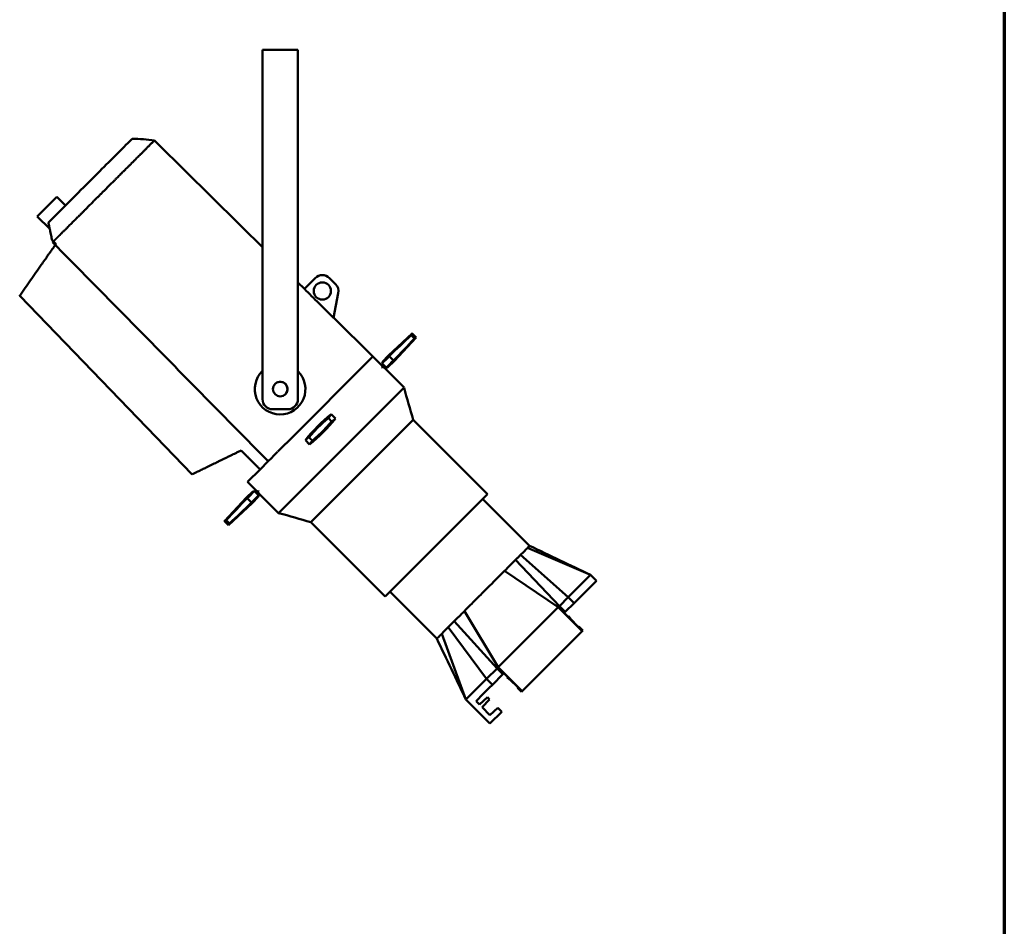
# Model space of a CAD drawing. Header units: millimetres. Extents: x 20 to 2980, y 20 to 2980.
# Tile 9 of 13: x 2008 to 2980, y 915 to 1810. Entities that reach past the tile are written whole.
import ezdxf

# ---------------------------------------------------------------- set-up
doc = ezdxf.new("R2010")
doc.units = ezdxf.units.MM
doc.layers.add('Border (ISO)', color=7, linetype='Continuous', lineweight=70)
doc.layers.add('Visible (ISO)', color=7, linetype='Continuous', lineweight=50)

# ---------------------------------------------------------------- blocks, each defined once
blk = doc.blocks.new('Borders Chauvet')
at = {"layer": 'Border (ISO)'}
blk.add_line((2980, 2980), (2980, 20), dxfattribs=at)

msp = doc.modelspace()

# ---------------------------------------------------------------- linework, layer by layer
at = {"layer": 'Visible (ISO)'}
for p, q in [((2247.75, 1780.34), (2282.75, 1780.34)), ((2247.75, 1750.34), (2247.75, 1780.34)), ((2282.75, 1750.34), (2282.75, 1780.34)), ((2247.75, 1750.34), (2247.75, 1435.34)), ((2282.75, 1750.34), (2282.75, 1435.34)), ((2025.28, 1615.81), (2044.64, 1635.18)), ((2053.28, 1626.54), (2044.64, 1635.18)), ((2037.71, 1603.38), (2025.28, 1615.81)), ((2040.11, 1592.24), (2041.35, 1591.01)), ((2041.35, 1591.01), (2040.56, 1590.22)), ((2040.56, 1590.22), (2043.17, 1587.61)), ((2289.19, 1544.25), (2282.75, 1550.63)), ((2299.79, 1554.85), (2289.09, 1544.15)), ((2313.93, 1554.85), (2319.83, 1548.96)), ((2008.08, 1537.51), (2178.32, 1361.14)), ((2322.57, 1539.94), (2317.78, 1515.75)), ((2356.71, 1477.42), (2317.81, 1515.92)), ((2395.44, 1500.2), (2372.1, 1478.44)), ((2395.44, 1500.2), (2399.59, 1496.2)), ((2399.59, 1496.2), (2377.76, 1472.79)), ((2356.71, 1477.43), (2271.03, 1391.74)), ((2356.71, 1477.43), (2366.48, 1467.66)), ((2366.2, 1472.12), (2372.1, 1478.44)), ((2372.1, 1478.44), (2372.8, 1477.74)), ((2377.05, 1473.5), (2372.81, 1477.74)), ((2365.68, 1466.86), (2367.62, 1468.8)), ((2366.25, 1466.3), (2368.17, 1468.22)), ((2371.34, 1466.8), (2377.76, 1472.79)), ((2377.05, 1473.5), (2377.76, 1472.79)), ((2366.25, 1466.3), (2365.68, 1466.86)), ((2367.05, 1467.1), (2387.44, 1446.7)), ((2263.7, 1322.95), (2387.44, 1446.7)), ((2257.75, 1425.34), (2272.75, 1425.34)), ((2315.5, 1420.42), (2319.67, 1416.11)), ((2295.4, 1313.88), (2396.52, 1414.99)), ((2396.52, 1414.99), (2469.85, 1341.66)), ((2270.86, 1391.57), (2262.87, 1383.59)), ((2294.21, 1390.66), (2290.04, 1394.98)), ((2262.7, 1383.41), (2259.09, 1379.8)), ((2253.34, 1374.05), (2245.34, 1366.05)), ((2256.49, 1377.2), (2253.34, 1374.05)), ((2259.08, 1379.79), (2256.49, 1377.21)), ((2256.49, 1377.2), (2256.49, 1377.21)), ((2245.34, 1366.05), (2232.97, 1353.68)), ((2232.97, 1353.68), (2242.74, 1343.92)), ((2238.28, 1344.2), (2231.95, 1338.3)), ((2241.6, 1342.78), (2243.53, 1344.71)), ((2242.17, 1342.22), (2244.1, 1344.15)), ((2243.3, 1343.35), (2263.7, 1322.95)), ((2243.53, 1344.71), (2244.1, 1344.15)), ((2469.85, 1341.66), (2368.74, 1240.55)), ((2210.19, 1314.96), (2231.95, 1338.3)), ((2214.2, 1310.81), (2237.61, 1332.64)), ((2232.66, 1337.58), (2231.95, 1338.3)), ((2232.66, 1337.59), (2236.91, 1333.34)), ((2237.61, 1332.64), (2236.91, 1333.34)), ((2243.6, 1339.06), (2237.61, 1332.64)), ((2511.39, 1290.58), (2465.08, 1336.89)), ((2210.19, 1314.96), (2214.2, 1310.81)), ((2295.4, 1313.88), (2368.74, 1240.55)), ((2571.59, 1261.84), (2509.46, 1288.64)), ((2540.81, 1231.06), (2497.39, 1276.58)), ((2549.52, 1239.76), (2502.39, 1281.58)), ((2539.7, 1229.95), (2486.7, 1265.88)), ((2549.52, 1239.76), (2571.59, 1261.84)), ((2555.25, 1234.03), (2577.33, 1256.11)), ((2577.33, 1256.11), (2571.59, 1261.84)), ((2419.82, 1199), (2373.51, 1245.32)), ((2549.52, 1239.76), (2540.81, 1231.06)), ((2555.25, 1234.03), (2549.52, 1239.76)), ((2480.45, 1170.7), (2447.01, 1226.2)), ((2480.45, 1170.7), (2539.7, 1229.95)), ((2539.7, 1229.95), (2540.73, 1230.98)), ((2563.4, 1206.24), (2539.7, 1229.95)), ((2546.54, 1225.32), (2540.81, 1231.06)), ((2555.25, 1234.03), (2546.54, 1225.32)), ((2479.34, 1169.59), (2436.93, 1216.12)), ((2549.24, 1220.93), (2545.69, 1224.47)), ((2549.23, 1220.94), (2549.76, 1221.11)), ((2549.76, 1221.11), (2549.24, 1220.93)), ((2549.75, 1221.11), (2549.76, 1221.11)), ((2551.88, 1218.99), (2549.76, 1221.11)), ((2549.76, 1221.11), (2549.76, 1221.11)), ((2551.7, 1218.46), (2551.88, 1218.99)), ((2559.48, 1210.68), (2551.7, 1218.46)), ((2551.88, 1218.99), (2551.88, 1218.99)), ((2468.92, 1159.17), (2430.93, 1210.12)), ((2563.4, 1206.24), (2504.15, 1147)), ((2560.01, 1210.86), (2559.48, 1210.68)), ((2564.01, 1206.86), (2560.01, 1210.86)), ((2563.4, 1206.24), (2564.01, 1206.86)), ((2448.56, 1138.8), (2424.65, 1203.84)), ((2479.34, 1169.59), (2468.92, 1159.17)), ((2479.34, 1169.59), (2480.45, 1170.7)), ((2485.07, 1163.85), (2479.34, 1169.59)), ((2504.15, 1147), (2480.45, 1170.7)), ((2448.56, 1138.8), (2468.28, 1158.53)), ((2474.66, 1153.44), (2468.92, 1159.17)), ((2474.66, 1153.44), (2485.07, 1163.85)), ((2485.07, 1163.85), (2485.93, 1164.7)), ((2485.93, 1164.7), (2489.47, 1161.16)), ((2489.29, 1160.64), (2489.46, 1161.17)), ((2489.47, 1161.16), (2489.29, 1160.64)), ((2489.29, 1160.64), (2489.29, 1160.64)), ((2489.29, 1160.64), (2491.41, 1158.52)), ((2489.29, 1160.64), (2489.29, 1160.64)), ((2491.41, 1158.52), (2491.94, 1158.69)), ((2491.94, 1158.69), (2499.71, 1150.92)), ((2499.71, 1150.92), (2499.54, 1150.39)), ((2499.54, 1150.39), (2503.54, 1146.38)), ((2504.15, 1147), (2503.54, 1146.38)), ((2472.26, 1115.1), (2448.56, 1138.8)), ((2462.07, 1133.78), (2458.53, 1137.31)), ((2469.69, 1141.01), (2462.07, 1133.78)), ((2464.54, 1131.3), (2471.77, 1138.92)), ((2471.77, 1138.92), (2469.69, 1141.01)), ((2472.32, 1123.52), (2464.54, 1131.3)), ((2479.94, 1130.75), (2472.32, 1123.52)), ((2483.93, 1126.77), (2479.94, 1130.75)), ((2483.93, 1126.77), (2472.26, 1115.1))]:
    msp.add_line(p, q, dxfattribs=at)
for centre, radius in [((2306.86, 1542.13), 8.5), ((2265.25, 1445.34), 7.25)]:
    msp.add_circle(centre, radius, dxfattribs=at)
for centre, radius, start, end in [((2306.86, 1547.78), 10, 45, 135), ((2312.76, 1541.89), 10, 348.80108, 45), ((2265.14, 1445.25), 25, 134.08381, 45.22778), ((2265.14, 1445.25), 7.25, 310.4473, 129.34251), ((2257.75, 1435.34), 10, 180, 270), ((2272.75, 1435.34), 10, 270, 0), ((2416.93, 1293.47), 162.5, 128.62159, 141.34068), ((2192.78, 1517.62), 162.5, 308.62159, 321.34068)]:
    msp.add_arc(centre, radius, start, end, dxfattribs=at)
for centre, major_axis, ratio, start_param, end_param in [((2401.56, 1279.07), (-788.06, -783.81), 0.145831, 4.57731, 4.604474), ((2149.52, 1475.34), (-794.57, -790.28), 0.145831, 1.714081, 1.741212), ((2514.22, 1391.47), (577.28, 581.58), 0.196862, 1.61767, 1.629821), ((2307.95, 1183.73), (603.71, 608.19), 0.196862, 1.26944, 1.269441), ((2310.64, 1636.2), (580.86, 585.18), 0.196862, 4.616734, 4.628978), ((2527.75, 1851.57), (-829.95, -825.47), 0.145831, 1.246069, 1.24607), ((2445.09, 1320.64), (120.92, 116.73), 0.972515, 1.713686, 1.740735), ((2387.52, 1265.08), (126.31, 121.93), 0.972515, 1.245674, 1.245676), ((2220.7, 1544.57), (119.93, 115.77), 0.972515, 4.576834, 4.604079), ((2171.25, 1496.84), (123.31, 119), 0.984634, 5.013015, 5.013017), ((2389.01, 1266.51), (-119.93, -115.77), 0.972515, 4.576916, 4.604079), ((2438.47, 1314.25), (-123.31, -119), 0.984634, 5.013015, 5.013017), ((2164.62, 1490.44), (-120.92, -116.73), 0.972515, 1.713686, 1.740817), ((2222.19, 1546.01), (-126.31, -121.93), 0.972515, 1.245674, 1.245676), ((2299.07, 1174.88), (-580.86, -585.18), 0.196862, 4.616853, 4.628978), ((2460.19, 1335.75), (794.57, 790.28), 0.145831, 1.714081, 1.741129), ((2208.15, 1532.02), (788.06, 783.81), 0.145831, 4.577228, 4.604474), ((2081.96, 959.51), (829.95, 825.47), 0.145831, 1.246069, 1.24607), ((2095.49, 1419.61), (-577.28, -581.58), 0.196862, 1.61767, 1.629941), ((2301.76, 1627.35), (-603.71, -608.19), 0.196862, 1.26944, 1.269441)]:
    msp.add_ellipse(centre, major_axis=major_axis, ratio=ratio, start_param=start_param, end_param=end_param, dxfattribs=at)
for points, knots in [([(2119.2, 1692.46), (2119.2, 1692.46), (2118.96, 1692.22), (2117.85, 1691.11), (2116.42, 1689.68), (2110.07, 1683.33), (2105.98, 1679.24), (2094.51, 1667.77), (2088.72, 1661.98), (2077.15, 1650.41), (2070.57, 1643.83), (2057.14, 1630.4), (2052.18, 1625.44), (2045.4, 1618.66), (2043.47, 1616.73), (2039.98, 1613.24), (2037.52, 1610.78), (2036.37, 1609.63)], [-8.073322, -8.073322, -8.073322, -8.073322, -6.742791, -6.742791, -4.927828, -4.927828, -3.678086, -3.678086, -2.679806, -2.679806, -1.809678, -1.809678, -1.096257, -1.096257, -0.64398, -0.64398, -0.000634, -0.000634, -0.000634, -0.000634]), ([(2141.12, 1690.81), (2141.12, 1690.81), (2141.11, 1690.8), (2141.11, 1690.79), (2141.09, 1690.78), (2141.07, 1690.76), (2141.04, 1690.73), (2141.03, 1690.72), (2141.02, 1690.71), (2141.02, 1690.71), (2140.98, 1690.67), (2140.93, 1690.62), (2140.87, 1690.57), (2140.82, 1690.51), (2140.75, 1690.44), (2140.67, 1690.36), (2140.65, 1690.35), (2140.64, 1690.33), (2140.63, 1690.32), (2140.5, 1690.19), (2140.35, 1690.04), (2140.17, 1689.86), (2140, 1689.69), (2139.8, 1689.49), (2139.57, 1689.27), (2139.44, 1689.13), (2139.3, 1688.99), (2139.15, 1688.85), (2139.15, 1688.84), (2139.14, 1688.84), (2139.14, 1688.84), (2138.88, 1688.57), (2138.59, 1688.29), (2138.27, 1687.98), (2137.8, 1687.51), (2137.27, 1686.98), (2136.69, 1686.4), (2136.66, 1686.37), (2136.62, 1686.34), (2136.59, 1686.3), (2136.58, 1686.3), (2136.57, 1686.29), (2136.57, 1686.28), (2136.41, 1686.13), (2136.26, 1685.97), (2136.1, 1685.81), (2135.72, 1685.44), (2135.33, 1685.04), (2134.91, 1684.63), (2134.5, 1684.21), (2134.06, 1683.77), (2133.61, 1683.32), (2133.35, 1683.06), (2133.09, 1682.8), (2132.82, 1682.52), (2132.81, 1682.51), (2132.79, 1682.5), (2132.78, 1682.49), (2132.63, 1682.33), (2132.47, 1682.18), (2132.31, 1682.02), (2131.69, 1681.39), (2131.03, 1680.73), (2130.35, 1680.05), (2130.06, 1679.76), (2129.76, 1679.46), (2129.46, 1679.16), (2129.28, 1678.98), (2129.09, 1678.79), (2128.9, 1678.6), (2128.88, 1678.58), (2128.86, 1678.56), (2128.84, 1678.54), (2128.42, 1678.12), (2127.98, 1677.68), (2127.53, 1677.23), (2127.51, 1677.21), (2127.49, 1677.19), (2127.47, 1677.17), (2126.93, 1676.62), (2126.36, 1676.06), (2125.78, 1675.48), (2125.23, 1674.93), (2124.66, 1674.36), (2124.08, 1673.78), (2123.98, 1673.67), (2123.87, 1673.57), (2123.77, 1673.46), (2123.38, 1673.08), (2122.99, 1672.69), (2122.6, 1672.29), (2122.45, 1672.15), (2122.3, 1672), (2122.15, 1671.85), (2121.99, 1671.68), (2121.82, 1671.51), (2121.65, 1671.34), (2121.47, 1671.17), (2121.3, 1670.99), (2121.12, 1670.82), (2120.94, 1670.64), (2120.77, 1670.46), (2120.59, 1670.28), (2120.44, 1670.13), (2120.28, 1669.98), (2120.13, 1669.82), (2120.1, 1669.79), (2120.07, 1669.76), (2120.04, 1669.73), (2119.84, 1669.53), (2119.64, 1669.33), (2119.44, 1669.13), (2119.26, 1668.95), (2119.08, 1668.78), (2118.91, 1668.6), (2118.54, 1668.23), (2118.18, 1667.87), (2117.81, 1667.5), (2117.78, 1667.47), (2117.74, 1667.44), (2117.71, 1667.4), (2117.52, 1667.21), (2117.33, 1667.02), (2117.13, 1666.82), (2116.86, 1666.55), (2116.58, 1666.27), (2116.3, 1665.99), (2116.26, 1665.95), (2116.22, 1665.91), (2116.17, 1665.86), (2115.86, 1665.55), (2115.54, 1665.23), (2115.22, 1664.91), (2115.19, 1664.88), (2115.16, 1664.85), (2115.12, 1664.81), (2115, 1664.68), (2114.87, 1664.56), (2114.74, 1664.43), (2114.26, 1663.95), (2113.77, 1663.46), (2113.29, 1662.97), (2112.95, 1662.64), (2112.61, 1662.3), (2112.27, 1661.95), (2112.25, 1661.94), (2112.23, 1661.92), (2112.21, 1661.9), (2111.53, 1661.22), (2110.83, 1660.52), (2110.13, 1659.82), (2110.09, 1659.78), (2110.05, 1659.73), (2110, 1659.69), (2109.91, 1659.59), (2109.81, 1659.5), (2109.71, 1659.4), (2109.47, 1659.16), (2109.23, 1658.92), (2108.98, 1658.67), (2108.95, 1658.64), (2108.91, 1658.6), (2108.88, 1658.57), (2108.68, 1658.37), (2108.48, 1658.17), (2108.28, 1657.97), (2107.88, 1657.57), (2107.49, 1657.17), (2107.09, 1656.77), (2107.01, 1656.7), (2106.93, 1656.62), (2106.86, 1656.54), (2105.82, 1655.51), (2104.77, 1654.46), (2103.71, 1653.4), (2103.64, 1653.33), (2103.57, 1653.26), (2103.51, 1653.2), (2102.89, 1652.58), (2102.28, 1651.97), (2101.66, 1651.35), (2101.2, 1650.89), (2100.73, 1650.43), (2100.27, 1649.96), (2099.33, 1649.02), (2098.38, 1648.07), (2097.42, 1647.11), (2096.16, 1645.85), (2094.89, 1644.58), (2093.62, 1643.31), (2092.79, 1642.48), (2091.96, 1641.65), (2091.13, 1640.82), (2091.03, 1640.72), (2090.93, 1640.62), (2090.83, 1640.52), (2090.63, 1640.32), (2090.43, 1640.12), (2090.23, 1639.92), (2089.84, 1639.53), (2089.44, 1639.13), (2089.05, 1638.74), (2088.66, 1638.35), (2088.27, 1637.96), (2087.87, 1637.56), (2087.49, 1637.18), (2087.1, 1636.79), (2086.71, 1636.4), (2086.32, 1636.01), (2085.94, 1635.63), (2085.55, 1635.24), (2085.2, 1634.89), (2084.85, 1634.54), (2084.49, 1634.18), (2084.44, 1634.13), (2084.38, 1634.07), (2084.33, 1634.02), (2083.89, 1633.58), (2083.46, 1633.15), (2083.02, 1632.72), (2082.58, 1632.27), (2082.13, 1631.82), (2081.68, 1631.37), (2081.57, 1631.26), (2081.45, 1631.14), (2081.34, 1631.03), (2080.88, 1630.57), (2080.42, 1630.11), (2079.96, 1629.64), (2079.49, 1629.18), (2079.03, 1628.72), (2078.57, 1628.26), (2078.5, 1628.19), (2078.43, 1628.12), (2078.36, 1628.05), (2078.29, 1627.98), (2078.23, 1627.92), (2078.16, 1627.85), (2077.69, 1627.38), (2077.23, 1626.91), (2076.76, 1626.45), (2076.29, 1625.98), (2075.83, 1625.51), (2075.36, 1625.05), (2074.9, 1624.59), (2074.44, 1624.12), (2073.97, 1623.66), (2073.54, 1623.23), (2073.11, 1622.8), (2072.68, 1622.37), (2072.65, 1622.34), (2072.62, 1622.31), (2072.59, 1622.28), (2072.47, 1622.15), (2072.34, 1622.02), (2072.21, 1621.9), (2072.08, 1621.77), (2071.95, 1621.64), (2071.82, 1621.51), (2071.43, 1621.12), (2071.03, 1620.72), (2070.64, 1620.33), (2070.26, 1619.94), (2069.87, 1619.56), (2069.49, 1619.18), (2069.21, 1618.9), (2068.94, 1618.62), (2068.66, 1618.34), (2068.46, 1618.15), (2068.27, 1617.95), (2068.07, 1617.76), (2067.76, 1617.44), (2067.44, 1617.13), (2067.13, 1616.81), (2066.83, 1616.51), (2066.52, 1616.21), (2066.22, 1615.91), (2066.15, 1615.84), (2066.09, 1615.78), (2066.02, 1615.71), (2065.85, 1615.53), (2065.67, 1615.35), (2065.49, 1615.18), (2065.41, 1615.09), (2065.33, 1615.01), (2065.24, 1614.93), (2064.83, 1614.51), (2064.42, 1614.1), (2064, 1613.69), (2063.92, 1613.61), (2063.84, 1613.52), (2063.76, 1613.44), (2063.52, 1613.2), (2063.27, 1612.96), (2063.03, 1612.72), (2062.86, 1612.54), (2062.68, 1612.37), (2062.51, 1612.19), (2062.44, 1612.13), (2062.38, 1612.07), (2062.32, 1612.01), (2062.19, 1611.87), (2062.06, 1611.74), (2061.92, 1611.61), (2061.68, 1611.36), (2061.43, 1611.12), (2061.18, 1610.87), (2061.03, 1610.72), (2060.89, 1610.57), (2060.74, 1610.42), (2060.47, 1610.16), (2060.21, 1609.89), (2059.94, 1609.63), (2059.88, 1609.57), (2059.82, 1609.5), (2059.75, 1609.44), (2059.55, 1609.24), (2059.35, 1609.04), (2059.15, 1608.84), (2058.67, 1608.35), (2058.18, 1607.87), (2057.7, 1607.39), (2057.65, 1607.34), (2057.61, 1607.3), (2057.56, 1607.25), (2057.16, 1606.85), (2056.76, 1606.45), (2056.36, 1606.05), (2056.23, 1605.92), (2056.11, 1605.8), (2055.98, 1605.67), (2055.65, 1605.34), (2055.31, 1605), (2054.98, 1604.67), (2054.85, 1604.54), (2054.72, 1604.41), (2054.59, 1604.28), (2054.22, 1603.91), (2053.85, 1603.54), (2053.49, 1603.18), (2053.32, 1603.01), (2053.15, 1602.84), (2052.98, 1602.67), (2052.93, 1602.62), (2052.87, 1602.56), (2052.82, 1602.51), (2052.45, 1602.14), (2052.08, 1601.77), (2051.72, 1601.41), (2051.68, 1601.36), (2051.63, 1601.32), (2051.59, 1601.28), (2051.57, 1601.26), (2051.56, 1601.25), (2051.54, 1601.23), (2051.28, 1600.97), (2051.01, 1600.7), (2050.75, 1600.44), (2050.62, 1600.31), (2050.49, 1600.18), (2050.36, 1600.05), (2050.15, 1599.85), (2049.95, 1599.65), (2049.75, 1599.45), (2049.61, 1599.3), (2049.46, 1599.16), (2049.32, 1599.01), (2049.15, 1598.84), (2048.98, 1598.68), (2048.81, 1598.51), (2048.8, 1598.5), (2048.79, 1598.49), (2048.78, 1598.48), (2048.69, 1598.38), (2048.6, 1598.29), (2048.5, 1598.2), (2048.42, 1598.12), (2048.35, 1598.04), (2048.27, 1597.97), (2048.14, 1597.84), (2048.01, 1597.71), (2047.88, 1597.58), (2047.74, 1597.44), (2047.61, 1597.3), (2047.47, 1597.17), (2047.45, 1597.15), (2047.44, 1597.13), (2047.42, 1597.12), (2047.37, 1597.06), (2047.31, 1597.01), (2047.26, 1596.96), (2047.25, 1596.95), (2047.24, 1596.93), (2047.23, 1596.92), (2047.19, 1596.88), (2047.15, 1596.85), (2047.11, 1596.81), (2047.1, 1596.8), (2047.1, 1596.79), (2047.09, 1596.78), (2047.05, 1596.74), (2047.01, 1596.7), (2046.97, 1596.67), (2046.96, 1596.66), (2046.95, 1596.65), (2046.94, 1596.64), (2046.91, 1596.6), (2046.87, 1596.57), (2046.84, 1596.53), (2046.77, 1596.47), (2046.71, 1596.4), (2046.64, 1596.33), (2046.59, 1596.28), (2046.53, 1596.22), (2046.48, 1596.17), (2046.47, 1596.16), (2046.46, 1596.15), (2046.45, 1596.14), (2046.38, 1596.07), (2046.3, 1595.99), (2046.23, 1595.92), (2046.16, 1595.84), (2046.08, 1595.76), (2046.01, 1595.69), (2045.93, 1595.61), (2045.85, 1595.53), (2045.77, 1595.45), (2045.74, 1595.42), (2045.7, 1595.38), (2045.66, 1595.34), (2045.6, 1595.28), (2045.54, 1595.22), (2045.48, 1595.16), (2045.45, 1595.12), (2045.41, 1595.08), (2045.37, 1595.04), (2045.33, 1595.01), (2045.29, 1594.97), (2045.25, 1594.93), (2045.17, 1594.84), (2045.08, 1594.75), (2044.99, 1594.66), (2044.9, 1594.57), (2044.82, 1594.48), (2044.73, 1594.4), (2044.64, 1594.3), (2044.54, 1594.21), (2044.45, 1594.12), (2044.44, 1594.11), (2044.43, 1594.1), (2044.42, 1594.09), (2044.36, 1594.02), (2044.3, 1593.96), (2044.24, 1593.9), (2044.19, 1593.86), (2044.15, 1593.82), (2044.11, 1593.78), (2044.05, 1593.72), (2044, 1593.67), (2043.94, 1593.62), (2043.89, 1593.56), (2043.83, 1593.5), (2043.77, 1593.45), (2043.7, 1593.38), (2043.63, 1593.31), (2043.56, 1593.24), (2043.49, 1593.18), (2043.43, 1593.12), (2043.36, 1593.05), (2043.35, 1593.04), (2043.33, 1593.02), (2043.31, 1593), (2043.27, 1592.97), (2043.23, 1592.93), (2043.2, 1592.89), (2043.12, 1592.82), (2043.05, 1592.76), (2042.98, 1592.69), (2042.96, 1592.66), (2042.93, 1592.64), (2042.9, 1592.62), (2042.87, 1592.58), (2042.84, 1592.55), (2042.8, 1592.52), (2042.78, 1592.49), (2042.75, 1592.46), (2042.72, 1592.43), (2042.67, 1592.38), (2042.62, 1592.34), (2042.57, 1592.29), (2042.55, 1592.27), (2042.52, 1592.25), (2042.5, 1592.23), (2042.5, 1592.22), (2042.5, 1592.22), (2042.5, 1592.22), (2042.44, 1592.17), (2042.39, 1592.12), (2042.35, 1592.07), (2042.29, 1592.02), (2042.24, 1591.97), (2042.2, 1591.92), (2042.14, 1591.86), (2042.08, 1591.8), (2042.02, 1591.74), (2041.96, 1591.67), (2041.89, 1591.61), (2041.82, 1591.54), (2041.79, 1591.51), (2041.76, 1591.48), (2041.73, 1591.45), (2041.7, 1591.42), (2041.67, 1591.39), (2041.64, 1591.36), (2041.59, 1591.31), (2041.55, 1591.26), (2041.5, 1591.21), (2041.45, 1591.17), (2041.4, 1591.12), (2041.36, 1591.08), (2041.35, 1591.07), (2041.35, 1591.07), (2041.34, 1591.06)], [-11.558429, -11.558429, -11.558429, -11.558429, -11.461829, -11.461829, -11.461829, -11.300773, -11.300773, -11.300773, -11.270911, -11.270911, -11.270911, -11.109082, -11.109082, -11.109082, -10.94699, -10.94699, -10.94699, -10.919015, -10.919015, -10.919015, -10.668339, -10.668339, -10.668339, -10.418929, -10.418929, -10.418929, -10.271823, -10.271823, -10.271823, -10.268496, -10.268496, -10.268496, -10.01067, -10.01067, -10.01067, -9.623418, -9.623418, -9.623418, -9.601647, -9.601647, -9.601647, -9.596649, -9.596649, -9.596649, -9.496385, -9.496385, -9.496385, -9.260952, -9.260952, -9.260952, -9.025831, -9.025831, -9.025831, -8.892441, -8.892441, -8.892441, -8.886302, -8.886302, -8.886302, -8.810314, -8.810314, -8.810314, -8.50938, -8.50938, -8.50938, -8.382374, -8.382374, -8.382374, -8.30367, -8.30367, -8.30367, -8.296162, -8.296162, -8.296162, -8.119397, -8.119397, -8.119397, -8.111726, -8.111726, -8.111726, -7.895072, -7.895072, -7.895072, -7.687122, -7.687122, -7.687122, -7.649538, -7.649538, -7.649538, -7.512675, -7.512675, -7.512675, -7.46162, -7.46162, -7.46162, -7.404129, -7.404129, -7.404129, -7.344868, -7.344868, -7.344868, -7.285378, -7.285378, -7.285378, -7.235104, -7.235104, -7.235104, -7.225099, -7.225099, -7.225099, -7.159188, -7.159188, -7.159188, -7.101993, -7.101993, -7.101993, -6.985287, -6.985287, -6.985287, -6.9751, -6.9751, -6.9751, -6.914209, -6.914209, -6.914209, -6.828085, -6.828085, -6.828085, -6.815245, -6.815245, -6.815245, -6.71824, -6.71824, -6.71824, -6.708061, -6.708061, -6.708061, -6.669308, -6.669308, -6.669308, -6.524379, -6.524379, -6.524379, -6.424318, -6.424318, -6.424318, -6.41907, -6.41907, -6.41907, -6.218794, -6.218794, -6.218794, -6.206654, -6.206654, -6.206654, -6.178829, -6.178829, -6.178829, -6.110302, -6.110302, -6.110302, -6.100506, -6.100506, -6.100506, -6.04424, -6.04424, -6.04424, -5.933439, -5.933439, -5.933439, -5.912277, -5.912277, -5.912277, -5.625864, -5.625864, -5.625864, -5.607615, -5.607615, -5.607615, -5.443186, -5.443186, -5.443186, -5.320125, -5.320125, -5.320125, -5.072045, -5.072045, -5.072045, -4.745807, -4.745807, -4.745807, -4.535303, -4.535303, -4.535303, -4.509822, -4.509822, -4.509822, -4.459176, -4.459176, -4.459176, -4.359772, -4.359772, -4.359772, -4.26156, -4.26156, -4.26156, -4.164106, -4.164106, -4.164106, -4.067902, -4.067902, -4.067902, -3.979973, -3.979973, -3.979973, -3.966095, -3.966095, -3.966095, -3.857791, -3.857791, -3.857791, -3.745946, -3.745946, -3.745946, -3.717834, -3.717834, -3.717834, -3.602932, -3.602932, -3.602932, -3.48803, -3.48803, -3.48803, -3.470511, -3.470511, -3.470511, -3.453915, -3.453915, -3.453915, -3.337468, -3.337468, -3.337468, -3.221021, -3.221021, -3.221021, -3.105494, -3.105494, -3.105494, -2.997262, -2.997262, -2.997262, -2.989967, -2.989967, -2.989967, -2.957688, -2.957688, -2.957688, -2.925483, -2.925483, -2.925483, -2.825735, -2.825735, -2.825735, -2.729354, -2.729354, -2.729354, -2.658547, -2.658547, -2.658547, -2.609124, -2.609124, -2.609124, -2.528809, -2.528809, -2.528809, -2.451284, -2.451284, -2.451284, -2.434602, -2.434602, -2.434602, -2.388833, -2.388833, -2.388833, -2.367849, -2.367849, -2.367849, -2.260999, -2.260999, -2.260999, -2.239983, -2.239983, -2.239983, -2.177315, -2.177315, -2.177315, -2.131511, -2.131511, -2.131511, -2.11546, -2.11546, -2.11546, -2.080882, -2.080882, -2.080882, -2.016075, -2.016075, -2.016075, -1.977138, -1.977138, -1.977138, -1.907326, -1.907326, -1.907326, -1.890604, -1.890604, -1.890604, -1.837425, -1.837425, -1.837425, -1.708018, -1.708018, -1.708018, -1.695581, -1.695581, -1.695581, -1.587493, -1.587493, -1.587493, -1.553479, -1.553479, -1.553479, -1.461918, -1.461918, -1.461918, -1.426115, -1.426115, -1.426115, -1.325257, -1.325257, -1.325257, -1.278357, -1.278357, -1.278357, -1.26301, -1.26301, -1.26301, -1.160839, -1.160839, -1.160839, -1.148423, -1.148423, -1.148423, -1.144298, -1.144298, -1.144298, -1.068984, -1.068984, -1.068984, -1.032038, -1.032038, -1.032038, -0.9743, -0.9743, -0.9743, -0.932564, -0.932564, -0.932564, -0.883909, -0.883909, -0.883909, -0.880976, -0.880976, -0.880976, -0.85383, -0.85383, -0.85383, -0.831133, -0.831133, -0.831133, -0.793425, -0.793425, -0.793425, -0.752933, -0.752933, -0.752933, -0.748087, -0.748087, -0.748087, -0.732314, -0.732314, -0.732314, -0.728933, -0.728933, -0.728933, -0.717916, -0.717916, -0.717916, -0.715345, -0.715345, -0.715345, -0.703991, -0.703991, -0.703991, -0.701106, -0.701106, -0.701106, -0.691393, -0.691393, -0.691393, -0.671548, -0.671548, -0.671548, -0.656353, -0.656353, -0.656353, -0.653066, -0.653066, -0.653066, -0.631631, -0.631631, -0.631631, -0.60974, -0.60974, -0.60974, -0.587117, -0.587117, -0.587117, -0.576497, -0.576497, -0.576497, -0.559198, -0.559198, -0.559198, -0.547876, -0.547876, -0.547876, -0.536465, -0.536465, -0.536465, -0.510641, -0.510641, -0.510641, -0.484151, -0.484151, -0.484151, -0.456813, -0.456813, -0.456813, -0.453103, -0.453103, -0.453103, -0.434975, -0.434975, -0.434975, -0.421695, -0.421695, -0.421695, -0.40461, -0.40461, -0.40461, -0.3855, -0.3855, -0.3855, -0.361008, -0.361008, -0.361008, -0.33699, -0.33699, -0.33699, -0.330242, -0.330242, -0.330242, -0.315853, -0.315853, -0.315853, -0.287844, -0.287844, -0.287844, -0.277547, -0.277547, -0.277547, -0.264032, -0.264032, -0.264032, -0.252073, -0.252073, -0.252073, -0.230569, -0.230569, -0.230569, -0.220943, -0.220943, -0.220943, -0.219614, -0.219614, -0.219614, -0.195375, -0.195375, -0.195375, -0.168652, -0.168652, -0.168652, -0.136036, -0.136036, -0.136036, -0.094945, -0.094945, -0.094945, -0.076546, -0.076546, -0.076546, -0.058304, -0.058304, -0.058304, -0.029344, -0.029344, -0.029344, -0.003216, -0.003216, -0.003216, -0.000418, -0.000418, -0.000418, -0.000418]), ([(2036.37, 1609.63), (2036.55, 1608.64), (2036.78, 1607.72), (2037.31, 1605.27), (2037.53, 1604.2), (2038.43, 1600.08), (2038.7, 1598.84), (2039.31, 1595.99), (2039.44, 1595.33), (2039.84, 1593.5), (2039.96, 1592.96), (2040.11, 1592.24)], [0.000077, 0.000077, 0.000077, 0.000077, 0.338827, 0.338827, 0.601938, 0.601938, 1.353121, 1.353121, 1.705713, 1.705713, 2.190577, 2.190577, 2.190577, 2.190577]), ([(2008.08, 1537.51), (2009.85, 1540.03), (2011.62, 1542.56), (2015.15, 1547.61), (2016.92, 1550.13), (2022.23, 1557.71), (2025.76, 1562.76), (2030.45, 1569.46), (2031.61, 1571.1), (2033.63, 1573.99), (2034.49, 1575.23), (2036.3, 1577.81), (2036.73, 1578.42), (2039.05, 1581.74), (2039.3, 1582.09), (2040.73, 1584.13), (2041.19, 1584.79), (2041.92, 1585.84), (2042.14, 1586.15), (2042.71, 1586.96), (2043.1, 1587.52), (2043.15, 1587.59)], [-0.5346296, -0.5346296, -0.5346296, -0.5346296, -0.4752144, -0.4752144, -0.4157547, -0.4157547, -0.2969095, -0.2969095, -0.2581118, -0.2581118, -0.2290104, -0.2290104, -0.1973534, -0.1973534, -0.1016959, -0.1016959, -0.0499328, -0.0499328, -0.0254751, -0.0254751, -0.000001, -0.000001, -0.000001, -0.000001]), ([(2040.11, 1592.24), (2040.37, 1592), (2040.58, 1591.79), (2040.94, 1591.44), (2041.18, 1591.21), (2041.34, 1591.06)], [0.000001, 0.000001, 0.000001, 0.000001, 0.1606199, 0.1606199, 0.3557534, 0.3557534, 0.3557534, 0.3557534]), ([(2041.34, 1591.06), (2041.76, 1590.65), (2042.17, 1590.23), (2043, 1589.4), (2043.42, 1588.98), (2043.83, 1588.57)], [0.000283, 0.000283, 0.000283, 0.000283, 0.1761636, 0.1761636, 0.351863, 0.351863, 0.351863, 0.351863]), ([(2043.15, 1587.59), (2043.26, 1587.75), (2043.37, 1587.91), (2043.61, 1588.25), (2043.72, 1588.41), (2043.83, 1588.57)], [0.0000043, 0.0000043, 0.0000043, 0.0000043, 0.0735269, 0.0735269, 0.1442359, 0.1442359, 0.1442359, 0.1442359]), ([(2043.15, 1587.59), (2047.53, 1583.14), (2051.91, 1578.69), (2060.67, 1569.79), (2065.04, 1565.35), (2078.18, 1552), (2086.94, 1543.1), (2113.21, 1516.41), (2130.73, 1498.61), (2165.76, 1463.02), (2183.28, 1445.23), (2218.31, 1409.64), (2235.82, 1391.84), (2253.34, 1374.05)], [-29.963028, -29.963028, -29.963028, -29.963028, -28.090339, -28.090339, -26.21765, -26.21765, -22.472271, -22.472271, -14.981512, -14.981512, -7.490756, -7.490756, 0, 0, 0, 0]), ([(2008.08, 1537.51), (2008.08, 1537.51), (2008.08, 1537.51), (2008.08, 1537.51), (2008.08, 1537.51), (2008.08, 1537.51), (2008.08, 1537.51), (2008.08, 1537.51), (2008.08, 1537.51), (2008.09, 1537.52), (2008.09, 1537.52), (2008.11, 1537.54), (2008.12, 1537.56), (2008.15, 1537.61), (2008.18, 1537.65), (2008.25, 1537.75), (2008.3, 1537.82), (2008.34, 1537.88)], [0, 0, 0, 0, 0.0000352, 0.0000352, 0.0001758, 0.0001758, 0.0007382, 0.0007382, 0.0016212, 0.0016212, 0.0063304, 0.0063304, 0.0188882, 0.0188882, 0.0523757, 0.0523757, 0.1092566, 0.1092566, 0.1092566, 0.1092566]), ([(2008.08, 1537.51), (2008.08, 1537.51), (2008.08, 1537.51), (2008.08, 1537.51), (2008.08, 1537.51), (2008.08, 1537.51), (2008.08, 1537.51), (2008.08, 1537.51), (2008.09, 1537.51), (2008.09, 1537.52), (2008.09, 1537.53), (2008.1, 1537.54), (2008.11, 1537.55), (2008.19, 1537.67), (2008.25, 1537.75), (2008.33, 1537.86)], [0, 0, 0, 0, 0.000123, 0.000123, 0.0003691, 0.0003691, 0.0008613, 0.0008613, 0.00283, 0.00283, 0.0067673, 0.0067673, 0.014642, 0.014642, 0.1085672, 0.1085672, 0.1085672, 0.1085672]), ([(2008.08, 1537.51), (2008.08, 1537.51), (2008.08, 1537.5), (2008.08, 1537.51), (2008.08, 1537.51), (2008.08, 1537.51)], [0, 0, 0, 0, 6.37002, 6.37002, 7.439258, 7.439258, 7.439258, 7.439258]), ([(2317.78, 1515.75), (2313, 1520.49), (2308.22, 1525.22), (2298.65, 1534.69), (2293.87, 1539.42), (2289.09, 1544.15)], [-4.036782, -4.036782, -4.036782, -4.036782, -2.018402, -2.018402, -0.000013, -0.000013, -0.000013, -0.000013]), ([(2394.43, 1498.5), (2394.65, 1498.86), (2394.83, 1499.17), (2395.29, 1499.95), (2395.44, 1500.2), (2395.44, 1500.2)], [-8.533009, -8.533009, -8.533009, -8.533009, -8.116203, -8.116203, -7.213423, -7.213423, -7.213423, -7.213423]), ([(2399.59, 1496.2), (2399.59, 1496.2), (2399.33, 1496.05), (2398.54, 1495.58), (2398.22, 1495.39), (2397.85, 1495.17)], [7.218001, 7.218001, 7.218001, 7.218001, 8.121597, 8.121597, 8.545551, 8.545551, 8.545551, 8.545551]), ([(2293.65, 1397.71), (2294.57, 1398.78), (2295.51, 1399.85), (2298.54, 1403.2), (2300.69, 1405.45), (2304.94, 1409.71), (2307.19, 1411.85), (2310.57, 1414.91), (2311.66, 1415.87), (2312.75, 1416.81)], [-8.533009, -8.533009, -8.533009, -8.533009, -8.116203, -8.116203, -7.213423, -7.213423, -6.310643, -6.310643, -5.885131, -5.885131, -5.885131, -5.885131]), ([(2316.05, 1413.36), (2315.14, 1412.3), (2314.2, 1411.24), (2311.17, 1407.89), (2309.02, 1405.63), (2304.76, 1401.37), (2302.51, 1399.23), (2299.14, 1396.18), (2298.05, 1395.22), (2296.97, 1394.28)], [5.899158, 5.899158, 5.899158, 5.899158, 6.314405, 6.314405, 7.218001, 7.218001, 8.121597, 8.121597, 8.545551, 8.545551, 8.545551, 8.545551]), ([(2226.66, 1384.72), (2225.91, 1384.35), (2225.16, 1383.99), (2224.41, 1383.62), (2223.39, 1383.12), (2222.37, 1382.63), (2221.35, 1382.13), (2219.72, 1381.33), (2218.09, 1380.54), (2216.46, 1379.74), (2215.67, 1379.36), (2214.89, 1378.97), (2214.1, 1378.59), (2210.99, 1377.07), (2207.88, 1375.56), (2204.77, 1374.04), (2204.44, 1373.88), (2204.12, 1373.72), (2203.79, 1373.56), (2200.36, 1371.89), (2196.92, 1370.21), (2193.49, 1368.54), (2193.01, 1368.3), (2192.53, 1368.07), (2192.05, 1367.83), (2191.41, 1367.52), (2190.77, 1367.21), (2190.13, 1366.9), (2189.53, 1366.61), (2188.93, 1366.32), (2188.33, 1366.02), (2186.87, 1365.31), (2185.41, 1364.6), (2183.95, 1363.88), (2183.69, 1363.76), (2183.44, 1363.63), (2183.18, 1363.51), (2182.29, 1363.07), (2181.39, 1362.64), (2180.5, 1362.2), (2179.77, 1361.85), (2179.05, 1361.49), (2178.32, 1361.14)], [0.000001, 0.000001, 0.000001, 0.000001, 0.251104, 0.251104, 0.251104, 0.590868, 0.590868, 0.590868, 1.135958, 1.135958, 1.135958, 1.397972, 1.397972, 1.397972, 2.436791, 2.436791, 2.436791, 2.544841, 2.544841, 2.544841, 3.691709, 3.691709, 3.691709, 3.852063, 3.852063, 3.852063, 4.065323, 4.065323, 4.065323, 4.265144, 4.265144, 4.265144, 4.753583, 4.753583, 4.753583, 4.838578, 4.838578, 4.838578, 5.136899, 5.136899, 5.136899, 5.379548, 5.379548, 5.379548, 5.379548]), ([(2245.34, 1366.05), (2244.97, 1366.41), (2244.6, 1366.78), (2244.24, 1367.15), (2244.21, 1367.17), (2244.19, 1367.19), (2244.17, 1367.21), (2244.04, 1367.34), (2243.72, 1367.66), (2243.06, 1368.32), (2243.04, 1368.34), (2243.02, 1368.36), (2243, 1368.38), (2242.24, 1369.15), (2241.47, 1369.91), (2240.71, 1370.67), (2240.69, 1370.69), (2240.68, 1370.7), (2240.67, 1370.72), (2239.9, 1371.49), (2239.12, 1372.26), (2238.35, 1373.03), (2237.57, 1373.81), (2236.78, 1374.6), (2236, 1375.38), (2235.21, 1376.17), (2234.43, 1376.95), (2233.65, 1377.74), (2232.86, 1378.52), (2232.08, 1379.31), (2231.29, 1380.09), (2230.51, 1380.87), (2229.73, 1381.66), (2228.94, 1382.44), (2228.55, 1382.83), (2228.16, 1383.22), (2227.77, 1383.62), (2227.4, 1383.98), (2227.03, 1384.35), (2226.66, 1384.72)], [0.000001, 0.000001, 0.000001, 0.000001, 0.1555607, 0.1555607, 0.1555607, 0.1650583, 0.1650583, 0.1650583, 0.2179785, 0.2179785, 0.2179785, 0.2195432, 0.2195432, 0.2195432, 0.2793219, 0.2793219, 0.2793219, 0.2803949, 0.2803949, 0.2803949, 0.3407754, 0.3407754, 0.3407754, 0.4020984, 0.4020984, 0.4020984, 0.4634082, 0.4634082, 0.4634082, 0.5247241, 0.5247241, 0.5247241, 0.5860429, 0.5860429, 0.5860429, 0.6167101, 0.6167101, 0.6167101, 0.6454383, 0.6454383, 0.6454383, 0.6454383]), ([(2210.19, 1314.96), (2210.19, 1314.96), (2210.45, 1315.11), (2211.24, 1315.57), (2211.55, 1315.76), (2211.92, 1315.98)], [-7.213423, -7.213423, -7.213423, -7.213423, -6.310643, -6.310643, -5.885131, -5.885131, -5.885131, -5.885131]), ([(2215.22, 1312.52), (2215, 1312.16), (2214.82, 1311.85), (2214.35, 1311.07), (2214.2, 1310.81), (2214.2, 1310.81)], [5.899158, 5.899158, 5.899158, 5.899158, 6.314405, 6.314405, 7.218001, 7.218001, 7.218001, 7.218001]), ([(2509.46, 1288.64), (2508.7, 1287.88), (2507.72, 1286.9), (2505.36, 1284.53), (2503.96, 1283.15), (2502.39, 1281.58)], [0, 0, 0, 0, 1.121813, 1.121813, 2.245921, 2.245921, 2.245921, 2.245921]), ([(2511.39, 1290.58), (2511.39, 1290.58), (2511.39, 1290.58), (2511.38, 1290.57), (2511.22, 1290.41), (2510.58, 1289.76), (2510.09, 1289.28), (2509.46, 1288.64)], [1.866123, 1.866123, 1.866123, 1.866123, 1.87648, 1.87648, 2.814348, 2.814348, 3.752301, 3.752301, 3.752301, 3.752301]), ([(2497.39, 1276.58), (2495.81, 1274.99), (2494.12, 1273.3), (2490.53, 1269.72), (2488.65, 1267.84), (2486.7, 1265.88)], [0, 0, 0, 0, 0.933706, 0.933706, 1.866274, 1.866274, 1.866274, 1.866274]), ([(2502.39, 1281.58), (2501.64, 1280.82), (2500.84, 1280.03), (2499.17, 1278.36), (2498.3, 1277.49), (2497.39, 1276.58)], [0, 0, 0, 0, 0.53614, 0.53614, 1.072288, 1.072288, 1.072288, 1.072288]), ([(2486.7, 1265.88), (2481.36, 1260.55), (2475.54, 1254.72), (2468.7, 1247.88), (2467.84, 1247.02), (2463.56, 1242.75), (2460.14, 1239.31), (2453.42, 1232.59), (2450.14, 1229.33), (2447.01, 1226.2)], [0, 0, 0, 0, 2.549741, 2.549741, 2.91285, 2.91285, 4.365956, 4.365956, 5.819137, 5.819137, 5.819137, 5.819137]), ([(2447.01, 1226.2), (2445.21, 1224.39), (2443.46, 1222.64), (2440.09, 1219.27), (2438.47, 1217.66), (2436.93, 1216.12)], [0, 0, 0, 0, 0.837042, 0.837042, 1.674651, 1.674651, 1.674651, 1.674651]), ([(2546.54, 1225.32), (2546.4, 1225.18), (2546.26, 1225.04), (2545.98, 1224.75), (2545.83, 1224.61), (2545.69, 1224.47)], [-2.299952, -2.299952, -2.299952, -2.299952, -1.149977, -1.149977, -0.000001, -0.000001, -0.000001, -0.000001]), ([(2436.93, 1216.12), (2435.85, 1215.03), (2434.8, 1213.99), (2432.8, 1211.98), (2431.84, 1211.03), (2430.93, 1210.12)], [0, 0, 0, 0, 0.591153, 0.591153, 1.182314, 1.182314, 1.182314, 1.182314]), ([(2430.93, 1210.12), (2429.69, 1208.88), (2428.55, 1207.73), (2426.45, 1205.63), (2425.5, 1204.68), (2424.65, 1203.84)], [0, 0, 0, 0, 0.802944, 0.802944, 1.605385, 1.605385, 1.605385, 1.605385]), ([(2424.65, 1203.84), (2423.26, 1202.45), (2422.17, 1201.35), (2420.57, 1199.75), (2420.08, 1199.26), (2419.85, 1199.03), (2419.82, 1199), (2419.82, 1199)], [0, 0, 0, 0, 1.314794, 1.314794, 2.629671, 2.629671, 3.002602, 3.002602, 3.002602, 3.002602]), ([(2474.66, 1153.44), (2471.97, 1150.75), (2469.28, 1148.06), (2463.91, 1142.69), (2461.22, 1140), (2458.53, 1137.31)], [-2.280455, -2.280455, -2.280455, -2.280455, -1.140228, -1.140228, -0.000001, -0.000001, -0.000001, -0.000001])]:
    msp.add_open_spline(points, degree=3, knots=knots, dxfattribs=at)
for points, degree in [([(2119.2, 1692.46), (2126.53, 1692.52), (2133.81, 1691.33), (2141.12, 1690.81)], 3), ([(2247.75, 1585.27), (2212.21, 1620.45), (2176.66, 1655.63), (2141.12, 1690.81)], 3), ([(2037.71, 1603.38), (2037.81, 1602.94), (2037.9, 1602.5), (2038, 1602.06)], 3), ([(2365.87, 1470.61), (2366.09, 1471.62), (2366.2, 1472.12), (2366.2, 1472.12)], 3), ([(2365.87, 1470.61), (2367.86, 1468.55), (2369.84, 1466.49)], 2), ([(2365.87, 1470.61), (2365.87, 1470.6), (2365.87, 1470.6), (2365.87, 1470.59)], 3), ([(2369.84, 1466.49), (2370.84, 1466.7), (2371.34, 1466.8), (2371.34, 1466.8)], 3), ([(2387.44, 1446.69), (2390.46, 1436.13), (2393.49, 1425.56), (2396.51, 1414.99)], 3), ([(2316.05, 1413.36), (2314.4, 1415.09), (2312.75, 1416.81)], 2), ([(2238.28, 1344.2), (2238.28, 1344.2), (2238.79, 1344.3), (2239.8, 1344.53)], 3), ([(2242.18, 1342.23), (2243.04, 1341.39), (2243.91, 1340.56)], 2), ([(2243.6, 1339.06), (2243.6, 1339.06), (2243.7, 1339.55), (2243.91, 1340.54)], 3), ([(2243.91, 1340.56), (2243.91, 1340.55), (2243.91, 1340.55), (2243.91, 1340.54)], 3), ([(2295.4, 1313.88), (2284.83, 1316.9), (2274.27, 1319.93), (2263.7, 1322.95)], 3), ([(2215.22, 1312.52), (2213.57, 1314.25), (2211.92, 1315.98)], 2), ([(2511.39, 1290.58), (2531.46, 1281), (2551.53, 1271.42), (2571.59, 1261.84)], 3), ([(2448.56, 1138.8), (2438.98, 1158.87), (2429.4, 1178.94), (2419.82, 1199)], 3)]:
    msp.add_open_spline(points, degree=degree, dxfattribs=at)
for points, weights in [([(2394.43, 1498.5), (2396.14, 1496.83), (2397.85, 1495.17)], [1.0000000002, 1.00000000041, 1.0000000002]), ([(2367.61, 1468.8), (2366.74, 1469.69), (2365.87, 1470.59)], [0.999999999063, 0.999999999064, 0.999999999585]), ([(2293.65, 1397.71), (2295.31, 1396), (2296.97, 1394.28)], [1.00000000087, 1.00000000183, 1.00000000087]), ([(2243.91, 1340.54), (2241.86, 1342.53), (2239.8, 1344.53)], [0.999999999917, 0.999999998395, 0.999999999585])]:
    msp.add_rational_spline(points, weights, degree=2, dxfattribs=at)

# ---------------------------------------------------------------- block references
msp.add_blockref('Borders Chauvet', (0, 0))

doc.saveas('drawing.dxf')
